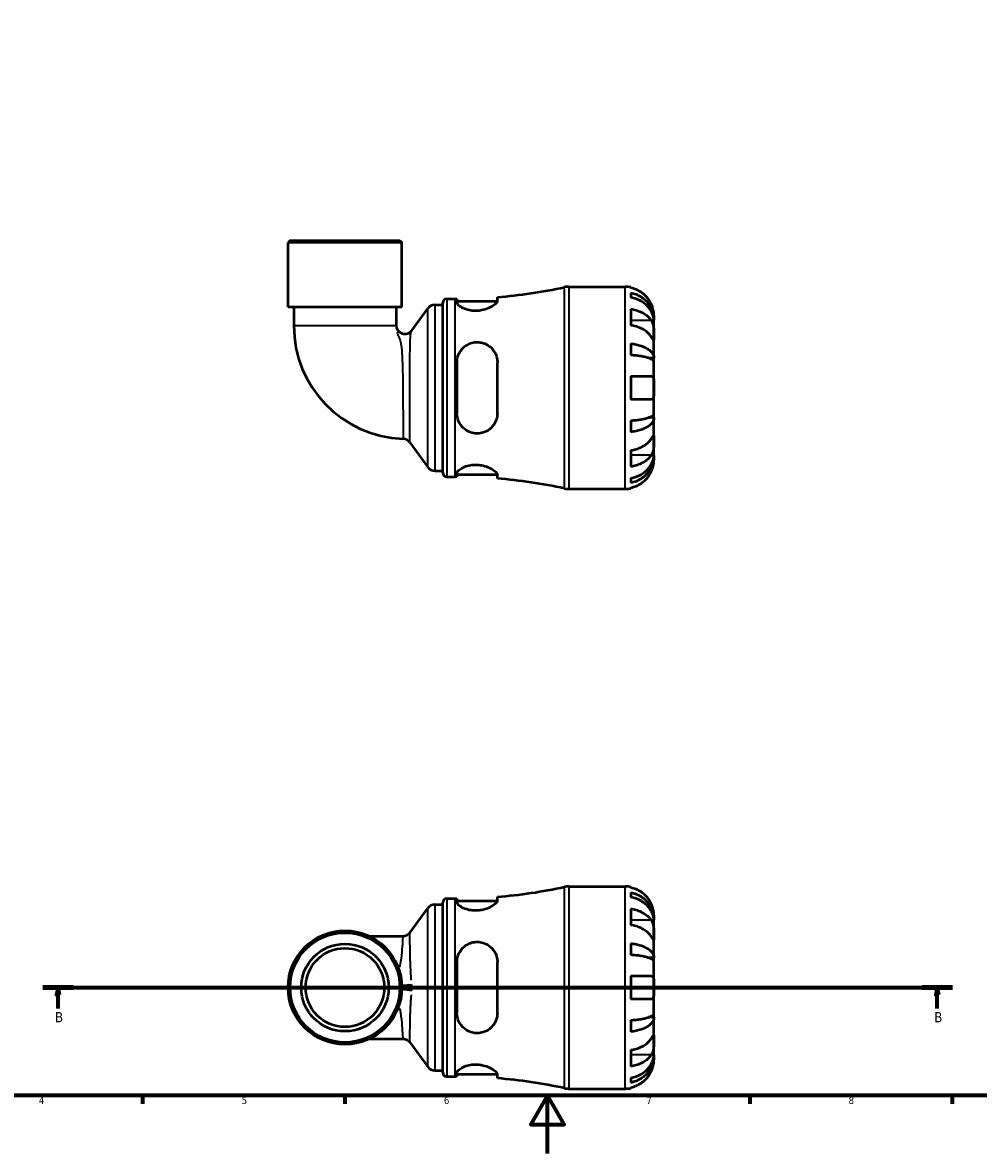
# Model space of a CAD drawing. Header units: millimetres. Extents: x 0 to 902, y 0 to 783.
# Tile 2 of 6: x 239 to 570, y 0 to 391. Entities that reach past the tile are written whole.
import ezdxf

# ---------------------------------------------------------------- set-up
doc = ezdxf.new("R2010")
doc.units = ezdxf.units.MM
doc.linetypes.add('CHAIN', pattern=[0.7087, 0.4724, -0.0591, 0.1181, -0.0591])
for name, color, linetype, lineweight in [('Border (ISO)', 7, 'Continuous', 70), ('Section Line (ISO)', 7, 'CHAIN', 70), ('Visible (ISO)', 7, 'Continuous', 50), ('Visible Narrow (ISO)', 7, 'Continuous', 35)]:
    doc.layers.add(name, color=color, linetype=linetype, lineweight=lineweight)
doc.styles.add('Label Text (ISO)', font='tahoma.ttf')
doc.styles.add('Note Text (ISO)', font='tahoma.ttf')

# ---------------------------------------------------------------- blocks, each defined once
blk = doc.blocks.new('Borders Default Border')
at = {"layer": 'Border (ISO)'}
for p, q in [((280.33, 20), (280.33, 17.1)), ((350.42, 20), (350.42, 17.1)), ((490.58, 20), (490.58, 17.1)), ((560.67, 20), (560.67, 17.1))]:
    blk.add_line(p, q, dxfattribs=at)
at = {"layer": 'Border (ISO)', "flags": 128}
for points in [[(20, 20), (20, 574), (821, 574), (821, 20), (20, 20)], [(420.5, 0), (420.5, 20), (414.73, 10), (426.27, 10), (420.5, 20)]]:
    blk.add_lwpolyline(points, dxfattribs=at)
at = {"layer": 'Border (ISO)', "color": 232, "true_color": 0xca0064, "char_height": 2.5, "attachment_point": 7, "style": 'Note Text (ISO)'}
for s, insert in [('4', (244.42, 17.1)), ('5', (314.64, 17.05)), ('6', (384.66, 17.05)), ('7', (454.77, 17.1)), ('8', (524.81, 17.04))]:
    blk.add_mtext(s, dxfattribs=dict(at, insert=insert))
blk = doc.blocks.new('2dTransSection0')
at = {"layer": 'Section Line (ISO)', "linetype": 'CHAIN'}
blk.add_line((245.84, 57.4), (560.72, 57.4), dxfattribs=at)
at = {"layer": 'Section Line (ISO)', "linetype": 'Continuous', "lineweight": 140}
for p, q in [((245.84, 57.4), (256.26, 57.4)), ((550.3, 57.4), (560.72, 57.4))]:
    blk.add_line(p, q, dxfattribs=at)
at = {"layer": 'Section Line (ISO)', "linetype": 'Continuous'}
for p, q in [((251.05, 57.4), (250.55, 54.9)), ((250.55, 54.9), (251.55, 54.9)), ((251.05, 54.9), (251.05, 57.4)), ((251.55, 54.9), (251.05, 57.4)), ((251.05, 50.18), (251.05, 54.9)), ((555.51, 57.4), (555.01, 54.9)), ((555.01, 54.9), (556.01, 54.9)), ((555.51, 54.9), (555.51, 57.4)), ((556.01, 54.9), (555.51, 57.4)), ((555.51, 50.18), (555.51, 54.9))]:
    blk.add_line(p, q, dxfattribs=at)
at = {"layer": 'Section Line (ISO)', "linetype": 'Continuous', "flags": 128}
for points in [[(251.55, 54.9), (251.05, 57.4), (250.55, 54.9), (251.55, 54.9)], [(556.01, 54.9), (555.51, 57.4), (555.01, 54.9), (556.01, 54.9)]]:
    blk.add_lwpolyline(points, dxfattribs=at)
at = {"layer": 'Section Line (ISO)'}
for points in [[(251.55, 54.9), (251.05, 57.4), (250.55, 54.9), (251.55, 54.9)], [(556.01, 54.9), (555.51, 57.4), (555.01, 54.9), (556.01, 54.9)]]:
    blk.add_solid(points, dxfattribs=at)
at = {"layer": 'Section Line (ISO)', "char_height": 3.5, "attachment_point": 7, "style": 'Label Text (ISO)'}
for insert in [(249.98, 45.4), (554.44, 45.4)]:
    blk.add_mtext('B', dxfattribs=dict(at, insert=insert))

msp = doc.modelspace()

# ---------------------------------------------------------------- linework, layer by layer
at = {"layer": 'Visible (ISO)'}
for p, q in [((331.422, 315.991), (330.722, 315.291)), ((370.101, 315.291), (330.722, 315.291)), ((330.722, 292.891), (330.722, 315.291)), ((331.422, 315.991), (369.401, 315.991)), ((369.401, 315.991), (370.101, 315.291)), ((370.101, 292.891), (370.101, 315.291)), ((427.927, 299.991), (447.412, 299.991)), ((449.412, 299.789), (449.412, 299.559)), ((449.412, 297.908), (449.412, 296.248)), ((381.55, 293.691), (384.292, 293.691)), ((384.292, 235.591), (384.292, 294.391)), ((385.692, 295.791), (388.612, 295.791)), ((389.192, 295.792), (389.192, 294.508)), ((389.192, 294.991), (403.177, 294.991)), ((403.192, 295.127), (403.192, 296.386)), ((370.101, 292.891), (330.722, 292.891)), ((332.691, 292.891), (332.691, 286.551)), ((368.132, 292.891), (368.132, 286.638)), ((373.55, 284.863), (379.131, 292.466)), ((449.412, 292.262), (449.412, 286.606)), ((457.412, 288.383), (457.412, 289.991)), ((457.412, 288.383), (457.387, 288.383)), ((457.412, 287.77), (457.412, 288.383)), ((457.412, 282.669), (457.412, 287.77)), ((457.412, 275.293), (457.412, 282.669)), ((449.412, 280.286), (449.412, 276.278)), ((457.412, 275.293), (455.503, 275.293)), ((457.412, 273.814), (457.412, 275.293)), ((389.192, 273.791), (389.192, 256.191)), ((403.192, 256.191), (403.192, 273.791)), ((457.412, 264.991), (457.412, 273.814)), ((449.412, 268.991), (449.412, 260.991)), ((457.412, 256.168), (457.412, 264.991)), ((457.412, 254.69), (455.503, 254.69)), ((457.412, 254.69), (457.412, 256.168)), ((457.412, 247.314), (457.412, 254.69)), ((449.412, 253.705), (449.412, 249.696)), ((457.412, 242.212), (457.412, 247.314)), ((372.85, 246.074), (379.131, 237.516)), ((449.412, 243.377), (449.412, 237.72)), ((457.412, 241.6), (457.387, 241.6)), ((457.412, 241.6), (457.412, 242.212)), ((457.412, 239.991), (457.412, 241.6)), ((381.55, 236.291), (384.292, 236.291)), ((389.192, 235.474), (389.192, 234.19)), ((389.192, 234.991), (403.177, 234.991)), ((403.192, 233.597), (403.192, 234.855)), ((385.692, 234.191), (388.612, 234.191)), ((449.412, 233.735), (449.412, 232.075)), ((427.927, 229.991), (447.412, 229.991)), ((449.412, 230.424), (449.412, 230.193)), ((427.927, 92.401), (447.412, 92.401)), ((449.412, 92.199), (449.412, 91.968)), ((449.412, 90.318), (449.412, 88.657)), ((384.292, 28.001), (384.292, 86.801)), ((385.692, 88.201), (388.612, 88.201)), ((389.192, 88.202), (389.192, 86.918)), ((389.192, 87.401), (403.177, 87.401)), ((403.192, 87.537), (403.192, 88.795)), ((372.871, 76.346), (379.131, 84.876)), ((381.55, 86.101), (384.292, 86.101)), ((449.412, 84.672), (449.412, 79.015)), ((457.412, 80.792), (457.412, 82.401)), ((457.412, 80.792), (457.387, 80.792)), ((457.412, 80.18), (457.412, 80.792)), ((457.412, 75.079), (457.412, 80.18)), ((370.452, 75.121), (358.994, 75.121)), ((457.412, 67.702), (457.412, 75.079)), ((449.412, 72.696), (449.412, 68.687)), ((457.412, 67.702), (455.503, 67.702)), ((457.412, 66.224), (457.412, 67.702)), ((389.192, 66.201), (389.192, 48.601)), ((403.192, 48.601), (403.192, 66.201)), ((457.412, 57.401), (457.412, 66.224)), ((449.412, 61.401), (449.412, 53.401)), ((457.412, 48.578), (457.412, 57.401)), ((457.412, 47.1), (455.503, 47.1)), ((457.412, 47.1), (457.412, 48.578)), ((457.412, 39.723), (457.412, 47.1)), ((449.412, 46.114), (449.412, 42.106)), ((358.994, 39.681), (370.452, 39.681)), ((457.412, 34.622), (457.412, 39.723)), ((372.871, 38.456), (379.131, 29.926)), ((449.412, 35.787), (449.412, 30.13)), ((457.412, 34.01), (457.387, 34.01)), ((457.412, 34.01), (457.412, 34.622)), ((457.412, 32.401), (457.412, 34.01)), ((381.55, 28.701), (384.292, 28.701)), ((389.192, 27.884), (389.192, 26.6)), ((389.192, 27.401), (403.177, 27.401)), ((385.692, 26.601), (388.612, 26.601)), ((403.192, 26.007), (403.192, 27.265)), ((449.412, 26.145), (449.412, 24.484)), ((427.927, 22.401), (447.412, 22.401)), ((449.412, 22.834), (449.412, 22.603))]:
    msp.add_line(p, q, dxfattribs=at)
for radius in [19.689, 18.989, 15.146, 13.631]:
    msp.add_circle((350.412, 57.401), radius, dxfattribs=at)
for centre, radius, start, end in [((388.612, 474.9), 179.109, 274.66922, 282.19548), ((427.927, 292.991), 7, 90, 102.19548), ((447.412, 289.991), 10, 78.46304, 90), ((381.55, 290.691), 3, 90, 143.72338), ((385.692, 294.391), 1.4, 90, 180), ((388.612, 474.9), 179.109, 270, 270.18554), ((371.972, 286.551), 39.28, 180, 267.91254), ((371.132, 286.638), 3, 180, 323.72338), ((370.432, 244.299), 3, 36.27662, 87.91254), ((381.55, 239.291), 3, 216.27662, 270), ((385.692, 235.591), 1.4, 180, 270), ((388.612, 55.083), 179.109, 89.81446, 90), ((388.612, 55.083), 179.109, 77.80452, 85.33078), ((427.927, 236.991), 7, 257.80452, 270), ((447.412, 239.991), 10, 270, 281.53696), ((388.612, 267.31), 179.109, 274.66922, 282.19548), ((427.927, 85.401), 7, 90, 102.19548), ((447.412, 82.401), 10, 78.46304, 90), ((385.692, 86.801), 1.4, 90, 180), ((388.612, 267.31), 179.109, 270, 270.18554), ((381.55, 83.101), 3, 90, 143.72338), ((381.55, 31.701), 3, 216.27662, 270), ((385.692, 28.001), 1.4, 180, 270), ((388.612, -152.508), 179.109, 89.81446, 90), ((388.612, -152.508), 179.109, 77.80452, 85.33078), ((427.927, 29.401), 7, 257.80452, 270), ((447.412, 32.401), 10, 270, 281.53696)]:
    msp.add_arc(centre, radius, start, end, dxfattribs=at)
for points, knots in [([(456.452, 293.991), (456.247, 294.43), (455.999, 294.874), (455.343, 295.861), (454.908, 296.385), (454.034, 297.262), (453.515, 297.697), (452.397, 298.448), (451.798, 298.763), (450.675, 299.23), (450.051, 299.427), (449.412, 299.559)], [4.90264375, 4.90264375, 4.90264375, 4.90264375, 5.04224508, 5.04224508, 5.22854914, 5.22854914, 5.41380406, 5.41380406, 5.59905898, 5.59905898, 5.77859995, 5.77859995, 5.77859995, 5.77859995]), ([(449.412, 297.908), (450.053, 297.781), (450.679, 297.59), (451.804, 297.138), (452.403, 296.833), (453.522, 296.108), (454.041, 295.688), (454.914, 294.841), (455.348, 294.336), (456.097, 293.249), (456.411, 292.667), (456.885, 291.557), (457.087, 290.927), (457.351, 289.641), (457.412, 288.984), (457.412, 288.383)], [0.1897184, 0.1897184, 0.1897184, 0.1897184, 0.3698032, 0.3698032, 0.5549844, 0.5549844, 0.7401655, 0.7401655, 0.9258164, 0.9258164, 1.1114673, 1.1114673, 1.2978252, 1.2978252, 1.484183, 1.484183, 1.484183, 1.484183]), ([(403.192, 295.127), (403.192, 295.016), (403.161, 294.896), (402.97, 294.49), (402.704, 294.177), (401.884, 293.48), (401.291, 293.093), (399.918, 292.423), (399.157, 292.135), (397.695, 291.775), (397.037, 291.67), (395.734, 291.586), (395.108, 291.6), (393.773, 291.743), (393.091, 291.892), (391.679, 292.339), (391.002, 292.662), (389.918, 293.353), (389.528, 293.721), (389.239, 294.215), (389.192, 294.367), (389.192, 294.508)], [-2.4429576, -2.4429576, -2.4429576, -2.4429576, -2.3238064, -2.3238064, -2.0673153, -2.0673153, -1.7720506, -1.7720506, -1.5008728, -1.5008728, -1.2976414, -1.2976414, -1.1077886, -1.1077886, -0.88123, -0.88123, -0.5885208, -0.5885208, -0.2801694, -0.2801694, -0.1315154, -0.1315154, -0.1315154, -0.1315154]), ([(457.412, 287.77), (457.412, 288.306), (457.351, 288.89), (457.087, 290.035), (456.885, 290.596), (456.411, 291.583), (456.097, 292.101), (455.348, 293.069), (454.914, 293.518), (454.041, 294.272), (453.522, 294.646), (452.403, 295.291), (451.804, 295.562), (450.679, 295.964), (450.053, 296.135), (449.412, 296.248)], [4.4593823, 4.4593823, 4.4593823, 4.4593823, 4.6457401, 4.6457401, 4.832098, 4.832098, 5.0177489, 5.0177489, 5.2033998, 5.2033998, 5.388581, 5.388581, 5.5737621, 5.5737621, 5.753847, 5.753847, 5.753847, 5.753847]), ([(457.412, 289.991), (457.412, 289.991), (457.412, 290.044), (457.408, 290.267), (457.401, 290.449), (457.359, 290.921), (457.324, 291.201), (457.211, 291.798), (457.14, 292.1), (456.99, 292.618), (456.924, 292.822), (456.783, 293.216), (456.709, 293.404), (456.574, 293.725), (456.514, 293.859), (456.452, 293.991)], [0, 0, 0, 0, 0.11274969, 0.11274969, 0.24046199, 0.24046199, 0.3630761, 0.3630761, 0.46982648, 0.46982648, 0.53680834, 0.53680834, 0.59738122, 0.59738122, 0.64072731, 0.64072731, 0.64072731, 0.64072731]), ([(449.412, 292.262), (450.051, 292.17), (450.675, 292.03), (451.798, 291.7), (452.397, 291.477), (453.515, 290.946), (454.034, 290.639), (454.908, 290.018), (455.343, 289.648), (455.999, 288.95), (456.247, 288.636), (456.452, 288.326)], [0.18972425, 0.18972425, 0.18972425, 0.18972425, 0.36926522, 0.36926522, 0.55452014, 0.55452014, 0.73977506, 0.73977506, 0.92607912, 0.92607912, 1.06568045, 1.06568045, 1.06568045, 1.06568045]), ([(456.452, 282.669), (456.247, 282.979), (455.999, 283.293), (455.343, 283.991), (454.908, 284.361), (454.034, 284.982), (453.515, 285.29), (452.397, 285.82), (451.798, 286.043), (450.675, 286.373), (450.051, 286.513), (449.412, 286.606)], [4.90264375, 4.90264375, 4.90264375, 4.90264375, 5.04224508, 5.04224508, 5.22854914, 5.22854914, 5.41380406, 5.41380406, 5.59905898, 5.59905898, 5.77859995, 5.77859995, 5.77859995, 5.77859995]), ([(456.452, 288.326), (456.51, 288.238), (456.566, 288.145), (456.728, 287.851), (456.825, 287.637), (457.001, 287.162), (457.077, 286.903), (457.229, 286.247), (457.289, 285.846), (457.379, 284.938), (457.397, 284.442), (457.414, 283.487), (457.412, 283.043), (457.412, 282.669)], [-0.64434498, -0.64434498, -0.64434498, -0.64434498, -0.60308586, -0.60308586, -0.52007987, -0.52007987, -0.43273909, -0.43273909, -0.31000661, -0.31000661, -0.15868997, -0.15868997, 0, 0, 0, 0]), ([(457.412, 282.669), (457.412, 282.46), (457.412, 282.274), (457.41, 281.947), (457.408, 281.81), (457.39, 281.569), (457.369, 281.498), (457.282, 281.496), (457.219, 281.558), (457.063, 281.761), (456.986, 281.871), (456.808, 282.133), (456.709, 282.282), (456.552, 282.519), (456.503, 282.593), (456.452, 282.669)], [0, 0, 0, 0, 0.08884908, 0.08884908, 0.18379648, 0.18379648, 0.31419699, 0.31419699, 0.43784665, 0.43784665, 0.52411276, 0.52411276, 0.60765264, 0.60765264, 0.6434969, 0.6434969, 0.6434969, 0.6434969]), ([(389.192, 273.791), (389.192, 274.172), (389.223, 274.55), (389.421, 275.764), (389.71, 276.567), (390.563, 278.042), (391.133, 278.709), (392.435, 279.751), (393.142, 280.145), (394.52, 280.619), (395.155, 280.744), (396.447, 280.816), (397.085, 280.763), (398.484, 280.453), (399.213, 280.152), (400.673, 279.251), (401.36, 278.602), (402.442, 277.081), (402.832, 276.205), (403.138, 274.785), (403.192, 274.291), (403.192, 273.791)], [-2.4263916, -2.4263916, -2.4263916, -2.4263916, -2.3068615, -2.3068615, -2.0374184, -2.0374184, -1.7611757, -1.7611757, -1.5125633, -1.5125633, -1.317313, -1.317313, -1.1234752, -1.1234752, -0.8791799, -0.8791799, -0.5783283, -0.5783283, -0.2730068, -0.2730068, -0.1161068, -0.1161068, -0.1161068, -0.1161068]), ([(449.412, 280.286), (450.053, 280.22), (450.679, 280.119), (451.804, 279.882), (452.403, 279.723), (453.522, 279.343), (454.041, 279.122), (454.914, 278.678), (455.348, 278.414), (456.097, 277.844), (456.411, 277.538), (456.885, 276.957), (457.087, 276.627), (457.351, 275.952), (457.412, 275.608), (457.412, 275.293)], [0.1897184, 0.1897184, 0.1897184, 0.1897184, 0.3698032, 0.3698032, 0.5549844, 0.5549844, 0.7401655, 0.7401655, 0.9258164, 0.9258164, 1.1114673, 1.1114673, 1.2978252, 1.2978252, 1.484183, 1.484183, 1.484183, 1.484183]), ([(457.412, 273.814), (457.412, 273.97), (457.351, 274.14), (457.087, 274.473), (456.885, 274.635), (456.411, 274.922), (456.097, 275.073), (455.348, 275.354), (454.914, 275.485), (454.041, 275.704), (453.522, 275.812), (452.403, 276), (451.804, 276.079), (450.679, 276.195), (450.053, 276.245), (449.412, 276.278)], [4.4593823, 4.4593823, 4.4593823, 4.4593823, 4.6457401, 4.6457401, 4.832098, 4.832098, 5.0177489, 5.0177489, 5.2033998, 5.2033998, 5.388581, 5.388581, 5.5737621, 5.5737621, 5.753847, 5.753847, 5.753847, 5.753847]), ([(449.412, 268.991), (450.051, 268.991), (450.675, 268.991), (451.798, 268.991), (452.397, 268.991), (453.515, 268.991), (454.034, 268.991), (454.908, 268.991), (455.343, 268.991), (455.999, 268.991), (456.247, 268.991), (456.452, 268.991)], [0.18972425, 0.18972425, 0.18972425, 0.18972425, 0.36926522, 0.36926522, 0.55452014, 0.55452014, 0.73977506, 0.73977506, 0.92607912, 0.92607912, 1.06568045, 1.06568045, 1.06568045, 1.06568045]), ([(456.452, 268.991), (456.521, 268.991), (456.586, 268.983), (456.747, 268.94), (456.836, 268.892), (457.002, 268.745), (457.076, 268.641), (457.228, 268.318), (457.289, 268.071), (457.379, 267.416), (457.397, 266.994), (457.414, 266.043), (457.412, 265.519), (457.412, 264.991)], [-0.64008532, -0.64008532, -0.64008532, -0.64008532, -0.59222185, -0.59222185, -0.51595037, -0.51595037, -0.43235608, -0.43235608, -0.30863031, -0.30863031, -0.15844955, -0.15844955, 0, 0, 0, 0]), ([(457.412, 264.991), (457.412, 264.654), (457.412, 264.317), (457.409, 263.632), (457.405, 263.288), (457.373, 262.523), (457.336, 262.135), (457.206, 261.614), (457.136, 261.444), (456.98, 261.213), (456.902, 261.138), (456.721, 261.031), (456.62, 261.001), (456.49, 260.992), (456.471, 260.991), (456.452, 260.991)], [-2.77804136, -2.77804136, -2.77804136, -2.77804136, -2.67672151, -2.67672151, -2.56558131, -2.56558131, -2.40960112, -2.40960112, -2.30519389, -2.30519389, -2.22617552, -2.22617552, -2.14450488, -2.14450488, -2.1308178, -2.1308178, -2.1308178, -2.1308178]), ([(456.452, 260.991), (456.247, 260.991), (455.999, 260.991), (455.343, 260.991), (454.908, 260.991), (454.034, 260.991), (453.515, 260.991), (452.397, 260.991), (451.798, 260.991), (450.675, 260.991), (450.051, 260.991), (449.412, 260.991)], [4.90264375, 4.90264375, 4.90264375, 4.90264375, 5.04224508, 5.04224508, 5.22854914, 5.22854914, 5.41380406, 5.41380406, 5.59905898, 5.59905898, 5.77859995, 5.77859995, 5.77859995, 5.77859995]), ([(403.192, 256.191), (403.192, 255.812), (403.161, 255.435), (402.97, 254.266), (402.704, 253.506), (401.884, 252.016), (401.291, 251.309), (399.918, 250.206), (399.157, 249.79), (397.695, 249.323), (397.037, 249.21), (395.734, 249.178), (395.108, 249.247), (393.773, 249.58), (393.091, 249.873), (391.679, 250.758), (391.002, 251.405), (389.918, 252.939), (389.528, 253.837), (389.239, 255.249), (389.192, 255.719), (389.192, 256.191)], [-2.4429576, -2.4429576, -2.4429576, -2.4429576, -2.3238064, -2.3238064, -2.0673153, -2.0673153, -1.7720506, -1.7720506, -1.5008728, -1.5008728, -1.2976414, -1.2976414, -1.1077886, -1.1077886, -0.88123, -0.88123, -0.5885208, -0.5885208, -0.2801694, -0.2801694, -0.1315154, -0.1315154, -0.1315154, -0.1315154]), ([(449.412, 253.705), (450.053, 253.738), (450.679, 253.787), (451.804, 253.904), (452.403, 253.983), (453.522, 254.17), (454.041, 254.279), (454.914, 254.498), (455.348, 254.629), (456.097, 254.91), (456.411, 255.06), (456.885, 255.347), (457.087, 255.51), (457.351, 255.843), (457.412, 256.013), (457.412, 256.168)], [0.1897184, 0.1897184, 0.1897184, 0.1897184, 0.3698032, 0.3698032, 0.5549844, 0.5549844, 0.7401655, 0.7401655, 0.9258164, 0.9258164, 1.1114673, 1.1114673, 1.2978252, 1.2978252, 1.484183, 1.484183, 1.484183, 1.484183]), ([(457.412, 254.69), (457.412, 254.375), (457.351, 254.03), (457.087, 253.356), (456.885, 253.026), (456.411, 252.444), (456.097, 252.139), (455.348, 251.569), (454.914, 251.304), (454.041, 250.86), (453.522, 250.64), (452.403, 250.26), (451.804, 250.1), (450.679, 249.863), (450.053, 249.763), (449.412, 249.696)], [4.4593823, 4.4593823, 4.4593823, 4.4593823, 4.6457401, 4.6457401, 4.832098, 4.832098, 5.0177489, 5.0177489, 5.2033998, 5.2033998, 5.388581, 5.388581, 5.5737621, 5.5737621, 5.753847, 5.753847, 5.753847, 5.753847]), ([(449.412, 243.377), (450.051, 243.47), (450.675, 243.609), (451.798, 243.939), (452.397, 244.162), (453.515, 244.693), (454.034, 245.001), (454.908, 245.621), (455.343, 245.992), (455.999, 246.689), (456.247, 247.004), (456.452, 247.314)], [0.18972425, 0.18972425, 0.18972425, 0.18972425, 0.36926522, 0.36926522, 0.55452014, 0.55452014, 0.73977506, 0.73977506, 0.92607912, 0.92607912, 1.06568045, 1.06568045, 1.06568045, 1.06568045]), ([(456.452, 247.314), (456.51, 247.402), (456.566, 247.486), (456.728, 247.729), (456.825, 247.875), (457.001, 248.133), (457.077, 248.241), (457.229, 248.435), (457.289, 248.491), (457.379, 248.478), (457.397, 248.376), (457.414, 247.984), (457.412, 247.688), (457.412, 247.314)], [-0.64434498, -0.64434498, -0.64434498, -0.64434498, -0.60308586, -0.60308586, -0.52007987, -0.52007987, -0.43273909, -0.43273909, -0.31000661, -0.31000661, -0.15868997, -0.15868997, 0, 0, 0, 0]), ([(457.412, 247.314), (457.412, 247.104), (457.412, 246.872), (457.41, 246.354), (457.408, 246.068), (457.39, 245.357), (457.369, 244.927), (457.282, 244.085), (457.219, 243.682), (457.063, 243.03), (456.986, 242.776), (456.808, 242.306), (456.709, 242.092), (456.552, 241.813), (456.503, 241.733), (456.452, 241.657)], [0, 0, 0, 0, 0.08884908, 0.08884908, 0.18379648, 0.18379648, 0.31419699, 0.31419699, 0.43784665, 0.43784665, 0.52411276, 0.52411276, 0.60765264, 0.60765264, 0.6434969, 0.6434969, 0.6434969, 0.6434969]), ([(449.412, 233.735), (450.053, 233.848), (450.679, 234.018), (451.804, 234.42), (452.403, 234.691), (453.522, 235.337), (454.041, 235.711), (454.914, 236.464), (455.348, 236.914), (456.097, 237.881), (456.411, 238.4), (456.885, 239.387), (457.087, 239.947), (457.351, 241.092), (457.412, 241.677), (457.412, 242.212)], [0.1897184, 0.1897184, 0.1897184, 0.1897184, 0.3698032, 0.3698032, 0.5549844, 0.5549844, 0.7401655, 0.7401655, 0.9258164, 0.9258164, 1.1114673, 1.1114673, 1.2978252, 1.2978252, 1.484183, 1.484183, 1.484183, 1.484183]), ([(456.452, 241.657), (456.247, 241.347), (455.999, 241.032), (455.343, 240.335), (454.908, 239.964), (454.034, 239.344), (453.515, 239.036), (452.397, 238.506), (451.798, 238.283), (450.675, 237.953), (450.051, 237.813), (449.412, 237.72)], [4.90264375, 4.90264375, 4.90264375, 4.90264375, 5.04224508, 5.04224508, 5.22854914, 5.22854914, 5.41380406, 5.41380406, 5.59905898, 5.59905898, 5.77859995, 5.77859995, 5.77859995, 5.77859995]), ([(457.412, 241.6), (457.412, 240.999), (457.351, 240.342), (457.087, 239.055), (456.885, 238.425), (456.411, 237.316), (456.097, 236.734), (455.348, 235.647), (454.914, 235.142), (454.041, 234.295), (453.522, 233.874), (452.403, 233.149), (451.804, 232.845), (450.679, 232.393), (450.053, 232.202), (449.412, 232.075)], [4.4593823, 4.4593823, 4.4593823, 4.4593823, 4.6457401, 4.6457401, 4.832098, 4.832098, 5.0177489, 5.0177489, 5.2033998, 5.2033998, 5.388581, 5.388581, 5.5737621, 5.5737621, 5.753847, 5.753847, 5.753847, 5.753847]), ([(456.452, 235.991), (456.521, 236.138), (456.586, 236.286), (456.747, 236.671), (456.836, 236.908), (457.002, 237.399), (457.076, 237.65), (457.228, 238.249), (457.289, 238.577), (457.379, 239.212), (457.397, 239.49), (457.414, 239.887), (457.412, 239.991), (457.412, 239.991)], [-0.64008532, -0.64008532, -0.64008532, -0.64008532, -0.59222185, -0.59222185, -0.51595037, -0.51595037, -0.43235608, -0.43235608, -0.30863031, -0.30863031, -0.15844955, -0.15844955, 0, 0, 0, 0]), ([(389.192, 235.474), (389.192, 235.588), (389.223, 235.708), (389.421, 236.121), (389.71, 236.435), (390.563, 237.07), (391.133, 237.39), (392.435, 237.907), (393.142, 238.111), (394.52, 238.338), (395.155, 238.387), (396.447, 238.369), (397.085, 238.303), (398.484, 238.04), (399.213, 237.818), (400.673, 237.229), (401.36, 236.844), (402.442, 236.071), (402.832, 235.682), (403.138, 235.164), (403.192, 235.001), (403.192, 234.855)], [-2.4263916, -2.4263916, -2.4263916, -2.4263916, -2.3068615, -2.3068615, -2.0374184, -2.0374184, -1.7611757, -1.7611757, -1.5125633, -1.5125633, -1.317313, -1.317313, -1.1234752, -1.1234752, -0.8791799, -0.8791799, -0.5783283, -0.5783283, -0.2730068, -0.2730068, -0.1161068, -0.1161068, -0.1161068, -0.1161068]), ([(449.412, 230.424), (450.051, 230.555), (450.675, 230.753), (451.798, 231.219), (452.397, 231.535), (453.515, 232.285), (454.034, 232.72), (454.908, 233.598), (455.343, 234.122), (455.999, 235.108), (456.247, 235.553), (456.452, 235.991)], [0.18972425, 0.18972425, 0.18972425, 0.18972425, 0.36926522, 0.36926522, 0.55452014, 0.55452014, 0.73977506, 0.73977506, 0.92607912, 0.92607912, 1.06568045, 1.06568045, 1.06568045, 1.06568045]), ([(456.452, 86.401), (456.247, 86.839), (455.999, 87.284), (455.343, 88.27), (454.908, 88.794), (454.034, 89.672), (453.515, 90.107), (452.397, 90.857), (451.798, 91.173), (450.675, 91.64), (450.051, 91.837), (449.412, 91.968)], [4.90264375, 4.90264375, 4.90264375, 4.90264375, 5.04224508, 5.04224508, 5.22854914, 5.22854914, 5.41380406, 5.41380406, 5.59905898, 5.59905898, 5.77859995, 5.77859995, 5.77859995, 5.77859995]), ([(449.412, 90.318), (450.053, 90.191), (450.679, 89.999), (451.804, 89.548), (452.403, 89.243), (453.522, 88.518), (454.041, 88.098), (454.914, 87.251), (455.348, 86.746), (456.097, 85.659), (456.411, 85.076), (456.885, 83.967), (457.087, 83.337), (457.351, 82.051), (457.412, 81.394), (457.412, 80.792)], [0.1897184, 0.1897184, 0.1897184, 0.1897184, 0.3698032, 0.3698032, 0.5549844, 0.5549844, 0.7401655, 0.7401655, 0.9258164, 0.9258164, 1.1114673, 1.1114673, 1.2978252, 1.2978252, 1.484183, 1.484183, 1.484183, 1.484183]), ([(403.192, 87.537), (403.192, 87.426), (403.161, 87.305), (402.97, 86.9), (402.704, 86.587), (401.884, 85.89), (401.291, 85.502), (399.918, 84.832), (399.157, 84.545), (397.695, 84.185), (397.037, 84.08), (395.734, 83.995), (395.108, 84.009), (393.773, 84.153), (393.091, 84.302), (391.679, 84.748), (391.002, 85.072), (389.918, 85.763), (389.528, 86.13), (389.239, 86.625), (389.192, 86.777), (389.192, 86.918)], [-2.4429576, -2.4429576, -2.4429576, -2.4429576, -2.3238064, -2.3238064, -2.0673153, -2.0673153, -1.7720506, -1.7720506, -1.5008728, -1.5008728, -1.2976414, -1.2976414, -1.1077886, -1.1077886, -0.88123, -0.88123, -0.5885208, -0.5885208, -0.2801694, -0.2801694, -0.1315154, -0.1315154, -0.1315154, -0.1315154]), ([(457.412, 80.18), (457.412, 80.715), (457.351, 81.3), (457.087, 82.445), (456.885, 83.005), (456.411, 83.993), (456.097, 84.511), (455.348, 85.478), (454.914, 85.928), (454.041, 86.682), (453.522, 87.056), (452.403, 87.701), (451.804, 87.972), (450.679, 88.374), (450.053, 88.544), (449.412, 88.657)], [4.4593823, 4.4593823, 4.4593823, 4.4593823, 4.6457401, 4.6457401, 4.832098, 4.832098, 5.0177489, 5.0177489, 5.2033998, 5.2033998, 5.388581, 5.388581, 5.5737621, 5.5737621, 5.753847, 5.753847, 5.753847, 5.753847]), ([(457.412, 82.401), (457.412, 82.401), (457.412, 82.444), (457.409, 82.621), (457.405, 82.763), (457.373, 83.211), (457.336, 83.555), (457.206, 84.231), (457.136, 84.523), (456.98, 85.062), (456.902, 85.3), (456.721, 85.786), (456.62, 86.034), (456.49, 86.319), (456.471, 86.36), (456.452, 86.401)], [-2.77804136, -2.77804136, -2.77804136, -2.77804136, -2.67672151, -2.67672151, -2.56558131, -2.56558131, -2.40960112, -2.40960112, -2.30519389, -2.30519389, -2.22617552, -2.22617552, -2.14450488, -2.14450488, -2.1308178, -2.1308178, -2.1308178, -2.1308178]), ([(449.412, 84.672), (450.051, 84.579), (450.675, 84.44), (451.798, 84.11), (452.397, 83.887), (453.515, 83.356), (454.034, 83.049), (454.908, 82.428), (455.343, 82.057), (455.999, 81.36), (456.247, 81.045), (456.452, 80.735)], [0.18972425, 0.18972425, 0.18972425, 0.18972425, 0.36926522, 0.36926522, 0.55452014, 0.55452014, 0.73977506, 0.73977506, 0.92607912, 0.92607912, 1.06568045, 1.06568045, 1.06568045, 1.06568045]), ([(456.452, 75.079), (456.247, 75.389), (455.999, 75.703), (455.343, 76.401), (454.908, 76.771), (454.034, 77.392), (453.515, 77.699), (452.397, 78.23), (451.798, 78.453), (450.675, 78.783), (450.051, 78.922), (449.412, 79.015)], [4.90264375, 4.90264375, 4.90264375, 4.90264375, 5.04224508, 5.04224508, 5.22854914, 5.22854914, 5.41380406, 5.41380406, 5.59905898, 5.59905898, 5.77859995, 5.77859995, 5.77859995, 5.77859995]), ([(456.452, 80.735), (456.51, 80.648), (456.566, 80.555), (456.728, 80.261), (456.825, 80.046), (457.001, 79.572), (457.077, 79.312), (457.229, 78.657), (457.289, 78.256), (457.379, 77.348), (457.397, 76.851), (457.414, 75.897), (457.412, 75.453), (457.412, 75.079)], [-0.64434498, -0.64434498, -0.64434498, -0.64434498, -0.60308586, -0.60308586, -0.52007987, -0.52007987, -0.43273909, -0.43273909, -0.31000661, -0.31000661, -0.15868997, -0.15868997, 0, 0, 0, 0]), ([(372.871, 76.346), (372.814, 76.269), (372.746, 76.184), (372.577, 76), (372.476, 75.9), (372.222, 75.693), (372.069, 75.586), (371.7, 75.385), (371.482, 75.292), (370.994, 75.16), (370.723, 75.121), (370.452, 75.121)], [1.5606225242, 1.5606225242, 1.5606225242, 1.5606225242, 1.5611370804, 1.5611370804, 1.5616516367, 1.5616516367, 1.5621661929, 1.5621661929, 1.5626807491, 1.5626807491, 1.5631953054, 1.5631953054, 1.5631953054, 1.5631953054]), ([(457.412, 75.079), (457.412, 74.869), (457.412, 74.684), (457.41, 74.357), (457.408, 74.22), (457.39, 73.979), (457.369, 73.908), (457.282, 73.906), (457.219, 73.968), (457.063, 74.171), (456.986, 74.28), (456.808, 74.542), (456.709, 74.691), (456.552, 74.928), (456.503, 75.002), (456.452, 75.079)], [0, 0, 0, 0, 0.08884908, 0.08884908, 0.18379648, 0.18379648, 0.31419699, 0.31419699, 0.43784665, 0.43784665, 0.52411276, 0.52411276, 0.60765264, 0.60765264, 0.6434969, 0.6434969, 0.6434969, 0.6434969]), ([(389.192, 66.201), (389.192, 66.581), (389.223, 66.96), (389.421, 68.173), (389.71, 68.976), (390.563, 70.451), (391.133, 71.119), (392.435, 72.16), (393.142, 72.554), (394.52, 73.029), (395.155, 73.154), (396.447, 73.226), (397.085, 73.173), (398.484, 72.863), (399.213, 72.562), (400.673, 71.661), (401.36, 71.012), (402.442, 69.491), (402.832, 68.614), (403.138, 67.195), (403.192, 66.701), (403.192, 66.201)], [-2.4263916, -2.4263916, -2.4263916, -2.4263916, -2.3068615, -2.3068615, -2.0374184, -2.0374184, -1.7611757, -1.7611757, -1.5125633, -1.5125633, -1.317313, -1.317313, -1.1234752, -1.1234752, -0.8791799, -0.8791799, -0.5783283, -0.5783283, -0.2730068, -0.2730068, -0.1161068, -0.1161068, -0.1161068, -0.1161068]), ([(449.412, 72.696), (450.053, 72.629), (450.679, 72.529), (451.804, 72.292), (452.403, 72.132), (453.522, 71.752), (454.041, 71.532), (454.914, 71.088), (455.348, 70.823), (456.097, 70.253), (456.411, 69.948), (456.885, 69.366), (457.087, 69.036), (457.351, 68.362), (457.412, 68.018), (457.412, 67.702)], [0.1897184, 0.1897184, 0.1897184, 0.1897184, 0.3698032, 0.3698032, 0.5549844, 0.5549844, 0.7401655, 0.7401655, 0.9258164, 0.9258164, 1.1114673, 1.1114673, 1.2978252, 1.2978252, 1.484183, 1.484183, 1.484183, 1.484183]), ([(457.412, 66.224), (457.412, 66.38), (457.351, 66.549), (457.087, 66.882), (456.885, 67.045), (456.411, 67.332), (456.097, 67.483), (455.348, 67.764), (454.914, 67.894), (454.041, 68.113), (453.522, 68.222), (452.403, 68.41), (451.804, 68.488), (450.679, 68.605), (450.053, 68.655), (449.412, 68.687)], [4.4593823, 4.4593823, 4.4593823, 4.4593823, 4.6457401, 4.6457401, 4.832098, 4.832098, 5.0177489, 5.0177489, 5.2033998, 5.2033998, 5.388581, 5.388581, 5.5737621, 5.5737621, 5.753847, 5.753847, 5.753847, 5.753847]), ([(449.412, 61.401), (450.051, 61.401), (450.675, 61.401), (451.798, 61.401), (452.397, 61.401), (453.515, 61.401), (454.034, 61.401), (454.908, 61.401), (455.343, 61.401), (455.999, 61.401), (456.247, 61.401), (456.452, 61.401)], [0.18972425, 0.18972425, 0.18972425, 0.18972425, 0.36926522, 0.36926522, 0.55452014, 0.55452014, 0.73977506, 0.73977506, 0.92607912, 0.92607912, 1.06568045, 1.06568045, 1.06568045, 1.06568045]), ([(456.452, 61.401), (456.545, 61.401), (456.632, 61.386), (456.788, 61.327), (456.856, 61.285), (456.996, 61.159), (457.063, 61.068), (457.221, 60.756), (457.288, 60.493), (457.38, 59.817), (457.398, 59.399), (457.414, 58.453), (457.412, 57.93), (457.412, 57.401)], [-0.64798358, -0.64798358, -0.64798358, -0.64798358, -0.58129223, -0.58129223, -0.51957432, -0.51957432, -0.44316993, -0.44316993, -0.3085364, -0.3085364, -0.15881239, -0.15881239, 0, 0, 0, 0]), ([(457.412, 57.401), (457.412, 57.025), (457.412, 56.651), (457.408, 55.882), (457.401, 55.494), (457.359, 54.805), (457.324, 54.507), (457.211, 54.037), (457.14, 53.859), (456.99, 53.638), (456.924, 53.57), (456.783, 53.472), (456.709, 53.44), (456.574, 53.408), (456.514, 53.401), (456.452, 53.401)], [0, 0, 0, 0, 0.11274969, 0.11274969, 0.24046199, 0.24046199, 0.3630761, 0.3630761, 0.46982648, 0.46982648, 0.53680834, 0.53680834, 0.59738122, 0.59738122, 0.64072731, 0.64072731, 0.64072731, 0.64072731]), ([(456.452, 53.401), (456.247, 53.401), (455.999, 53.401), (455.343, 53.401), (454.908, 53.401), (454.034, 53.401), (453.515, 53.401), (452.397, 53.401), (451.798, 53.401), (450.675, 53.401), (450.051, 53.401), (449.412, 53.401)], [4.90264375, 4.90264375, 4.90264375, 4.90264375, 5.04224508, 5.04224508, 5.22854914, 5.22854914, 5.41380406, 5.41380406, 5.59905898, 5.59905898, 5.77859995, 5.77859995, 5.77859995, 5.77859995]), ([(403.192, 48.601), (403.192, 48.221), (403.161, 47.845), (402.97, 46.676), (402.704, 45.916), (401.884, 44.426), (401.291, 43.719), (399.918, 42.616), (399.157, 42.2), (397.695, 41.733), (397.037, 41.62), (395.734, 41.588), (395.108, 41.657), (393.773, 41.99), (393.091, 42.283), (391.679, 43.168), (391.002, 43.815), (389.918, 45.349), (389.528, 46.247), (389.239, 47.659), (389.192, 48.128), (389.192, 48.601)], [-2.4429576, -2.4429576, -2.4429576, -2.4429576, -2.3238064, -2.3238064, -2.0673153, -2.0673153, -1.7720506, -1.7720506, -1.5008728, -1.5008728, -1.2976414, -1.2976414, -1.1077886, -1.1077886, -0.88123, -0.88123, -0.5885208, -0.5885208, -0.2801694, -0.2801694, -0.1315154, -0.1315154, -0.1315154, -0.1315154]), ([(449.412, 46.114), (450.053, 46.147), (450.679, 46.197), (451.804, 46.314), (452.403, 46.392), (453.522, 46.58), (454.041, 46.689), (454.914, 46.908), (455.348, 47.038), (456.097, 47.319), (456.411, 47.47), (456.885, 47.757), (457.087, 47.92), (457.351, 48.252), (457.412, 48.422), (457.412, 48.578)], [0.1897184, 0.1897184, 0.1897184, 0.1897184, 0.3698032, 0.3698032, 0.5549844, 0.5549844, 0.7401655, 0.7401655, 0.9258164, 0.9258164, 1.1114673, 1.1114673, 1.2978252, 1.2978252, 1.484183, 1.484183, 1.484183, 1.484183]), ([(457.412, 47.1), (457.412, 46.784), (457.351, 46.44), (457.087, 45.766), (456.885, 45.435), (456.411, 44.854), (456.097, 44.549), (455.348, 43.979), (454.914, 43.714), (454.041, 43.27), (453.522, 43.05), (452.403, 42.669), (451.804, 42.51), (450.679, 42.273), (450.053, 42.173), (449.412, 42.106)], [4.4593823, 4.4593823, 4.4593823, 4.4593823, 4.6457401, 4.6457401, 4.832098, 4.832098, 5.0177489, 5.0177489, 5.2033998, 5.2033998, 5.388581, 5.388581, 5.5737621, 5.5737621, 5.753847, 5.753847, 5.753847, 5.753847]), ([(370.452, 39.681), (370.723, 39.681), (370.994, 39.642), (371.482, 39.51), (371.7, 39.417), (372.069, 39.216), (372.222, 39.109), (372.476, 38.902), (372.577, 38.802), (372.746, 38.618), (372.814, 38.533), (372.871, 38.456)], [-1.563144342, -1.563144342, -1.563144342, -1.563144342, -1.5626297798, -1.5626297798, -1.5621152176, -1.5621152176, -1.5616006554, -1.5616006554, -1.5610860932, -1.5610860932, -1.5605715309, -1.5605715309, -1.5605715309, -1.5605715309]), ([(449.412, 35.787), (450.051, 35.879), (450.675, 36.019), (451.798, 36.349), (452.397, 36.572), (453.515, 37.103), (454.034, 37.41), (454.908, 38.031), (455.343, 38.401), (455.999, 39.099), (456.247, 39.413), (456.452, 39.723)], [0.18972425, 0.18972425, 0.18972425, 0.18972425, 0.36926522, 0.36926522, 0.55452014, 0.55452014, 0.73977506, 0.73977506, 0.92607912, 0.92607912, 1.06568045, 1.06568045, 1.06568045, 1.06568045]), ([(456.452, 39.723), (456.51, 39.811), (456.566, 39.896), (456.728, 40.139), (456.825, 40.285), (457.001, 40.543), (457.077, 40.651), (457.229, 40.844), (457.289, 40.9), (457.379, 40.887), (457.397, 40.786), (457.414, 40.393), (457.412, 40.097), (457.412, 39.723)], [-0.64434498, -0.64434498, -0.64434498, -0.64434498, -0.60308586, -0.60308586, -0.52007987, -0.52007987, -0.43273909, -0.43273909, -0.31000661, -0.31000661, -0.15868997, -0.15868997, 0, 0, 0, 0]), ([(457.412, 39.723), (457.412, 39.514), (457.412, 39.282), (457.41, 38.764), (457.408, 38.477), (457.39, 37.767), (457.369, 37.336), (457.282, 36.494), (457.219, 36.091), (457.063, 35.44), (456.986, 35.185), (456.808, 34.716), (456.709, 34.502), (456.552, 34.223), (456.503, 34.143), (456.452, 34.066)], [0, 0, 0, 0, 0.08884908, 0.08884908, 0.18379648, 0.18379648, 0.31419699, 0.31419699, 0.43784665, 0.43784665, 0.52411276, 0.52411276, 0.60765264, 0.60765264, 0.6434969, 0.6434969, 0.6434969, 0.6434969]), ([(449.412, 26.145), (450.053, 26.258), (450.679, 26.428), (451.804, 26.83), (452.403, 27.101), (453.522, 27.746), (454.041, 28.12), (454.914, 28.874), (455.348, 29.324), (456.097, 30.291), (456.411, 30.809), (456.885, 31.797), (457.087, 32.357), (457.351, 33.502), (457.412, 34.087), (457.412, 34.622)], [0.1897184, 0.1897184, 0.1897184, 0.1897184, 0.3698032, 0.3698032, 0.5549844, 0.5549844, 0.7401655, 0.7401655, 0.9258164, 0.9258164, 1.1114673, 1.1114673, 1.2978252, 1.2978252, 1.484183, 1.484183, 1.484183, 1.484183]), ([(456.452, 34.066), (456.247, 33.756), (455.999, 33.442), (455.343, 32.744), (454.908, 32.374), (454.034, 31.753), (453.515, 31.446), (452.397, 30.915), (451.798, 30.692), (450.675, 30.362), (450.051, 30.223), (449.412, 30.13)], [4.90264375, 4.90264375, 4.90264375, 4.90264375, 5.04224508, 5.04224508, 5.22854914, 5.22854914, 5.41380406, 5.41380406, 5.59905898, 5.59905898, 5.77859995, 5.77859995, 5.77859995, 5.77859995]), ([(457.412, 34.01), (457.412, 33.408), (457.351, 32.751), (457.087, 31.465), (456.885, 30.835), (456.411, 29.726), (456.097, 29.143), (455.348, 28.056), (454.914, 27.551), (454.041, 26.704), (453.522, 26.284), (452.403, 25.559), (451.804, 25.254), (450.679, 24.803), (450.053, 24.611), (449.412, 24.484)], [4.4593823, 4.4593823, 4.4593823, 4.4593823, 4.6457401, 4.6457401, 4.832098, 4.832098, 5.0177489, 5.0177489, 5.2033998, 5.2033998, 5.388581, 5.388581, 5.5737621, 5.5737621, 5.753847, 5.753847, 5.753847, 5.753847]), ([(456.452, 28.401), (456.521, 28.548), (456.586, 28.695), (456.747, 29.081), (456.836, 29.318), (457.002, 29.809), (457.076, 30.06), (457.228, 30.658), (457.289, 30.987), (457.379, 31.622), (457.397, 31.9), (457.414, 32.296), (457.412, 32.401), (457.412, 32.401)], [-0.64008532, -0.64008532, -0.64008532, -0.64008532, -0.59222185, -0.59222185, -0.51595037, -0.51595037, -0.43235608, -0.43235608, -0.30863031, -0.30863031, -0.15844955, -0.15844955, 0, 0, 0, 0]), ([(389.192, 27.884), (389.192, 27.997), (389.223, 28.118), (389.421, 28.531), (389.71, 28.845), (390.563, 29.479), (391.133, 29.799), (392.435, 30.317), (393.142, 30.521), (394.52, 30.747), (395.155, 30.797), (396.447, 30.779), (397.085, 30.713), (398.484, 30.45), (399.213, 30.228), (400.673, 29.639), (401.36, 29.254), (402.442, 28.48), (402.832, 28.092), (403.138, 27.574), (403.192, 27.411), (403.192, 27.265)], [-2.4263916, -2.4263916, -2.4263916, -2.4263916, -2.3068615, -2.3068615, -2.0374184, -2.0374184, -1.7611757, -1.7611757, -1.5125633, -1.5125633, -1.317313, -1.317313, -1.1234752, -1.1234752, -0.8791799, -0.8791799, -0.5783283, -0.5783283, -0.2730068, -0.2730068, -0.1161068, -0.1161068, -0.1161068, -0.1161068]), ([(449.412, 22.834), (450.051, 22.965), (450.675, 23.162), (451.798, 23.629), (452.397, 23.944), (453.515, 24.695), (454.034, 25.13), (454.908, 26.007), (455.343, 26.531), (455.999, 27.518), (456.247, 27.963), (456.452, 28.401)], [0.18972425, 0.18972425, 0.18972425, 0.18972425, 0.36926522, 0.36926522, 0.55452014, 0.55452014, 0.73977506, 0.73977506, 0.92607912, 0.92607912, 1.06568045, 1.06568045, 1.06568045, 1.06568045])]:
    msp.add_open_spline(points, degree=3, knots=knots, dxfattribs=at)
at = {"layer": 'Visible Narrow (ISO)'}
for p, q in [((426.448, 230.578), (426.448, 299.404)), ((427.927, 299.56), (427.927, 230.422)), ((447.412, 230.422), (447.412, 299.56)), ((385.692, 295.412), (385.692, 234.57)), ((388.612, 234.57), (388.612, 295.412)), ((379.131, 237.854), (379.131, 292.128)), ((381.55, 293.338), (381.55, 236.645)), ((332.901, 286.551), (367.728, 286.551)), ((456.1, 288.326), (449.764, 288.326)), ((456.1, 241.657), (449.764, 241.657)), ((426.448, 22.988), (426.448, 91.814)), ((427.927, 91.97), (427.927, 22.832)), ((447.412, 22.832), (447.412, 91.97)), ((385.692, 87.822), (385.692, 26.98)), ((388.612, 26.98), (388.612, 87.822)), ((379.131, 30.264), (379.131, 84.538)), ((381.55, 85.748), (381.55, 29.054)), ((456.1, 80.735), (449.764, 80.735)), ((456.1, 34.066), (449.764, 34.066))]:
    msp.add_line(p, q, dxfattribs=at)
for centre, major_axis, ratio, start_param, end_param in [((371.095, 286.551), (2.756, -1.186), 0.9886779, 3.6772047, 5.9295308), ((371.095, 58.642), (2.995, 0.18), 0.1378354, 4.4243816, 5.5799775), ((371.095, 56.16), (-2.995, 0.18), 0.1378354, 3.8448005, 5.0003963)]:
    msp.add_ellipse(centre, major_axis=major_axis, ratio=ratio, start_param=start_param, end_param=end_param, dxfattribs=at)
for points in [[(368.132, 286.637), (368.131, 286.635), (368.121, 286.609), (368.103, 286.56)], [(373.517, 284.787), (373.538, 284.835), (373.549, 284.86), (373.55, 284.862)]]:
    msp.add_open_spline(points, degree=3, dxfattribs=at)
for points, knots in [([(368.419, 284.242), (368.523, 283.927), (368.637, 283.638), (368.863, 283.082), (368.975, 282.817), (369.232, 282.171), (369.366, 281.8), (369.574, 281.102), (369.655, 280.778), (369.835, 279.914), (369.919, 279.356), (370.076, 277.983), (370.14, 277.14), (370.256, 275.056), (370.301, 273.773), (370.379, 270.729), (370.408, 268.93), (370.458, 264.793), (370.476, 262.438), (370.503, 257.988), (370.512, 255.894), (370.526, 252.269), (370.531, 250.739), (370.538, 248.552), (370.539, 247.839), (370.54, 247.51)], [-2.9276899, -2.9276899, -2.9276899, -2.9276899, -2.8584193, -2.8584193, -2.7848563, -2.7848563, -2.6733822, -2.6733822, -2.5790143, -2.5790143, -2.4310618, -2.4310618, -2.2387236, -2.2387236, -1.9886839, -1.9886839, -1.6784981, -1.6784981, -1.2883554, -1.2883554, -0.90028, -0.90028, -0.5129064, -0.5129064, -0.1540649, -0.1540649, -0.1540649, -0.1540649]), ([(372.85, 246.301), (372.85, 246.654), (372.851, 247.416), (372.852, 249.753), (372.853, 251.389), (372.857, 255.262), (372.859, 257.5), (372.865, 262.255), (372.869, 264.772), (372.881, 269.19), (372.887, 271.111), (372.905, 274.355), (372.914, 275.721), (372.939, 277.925), (372.952, 278.813), (372.984, 280.235), (373.001, 280.803), (373.036, 281.649), (373.052, 281.956), (373.092, 282.582), (373.118, 282.89), (373.169, 283.354), (373.191, 283.525), (373.241, 283.835), (373.268, 283.974), (373.297, 284.103)], [0.1540649, 0.1540649, 0.1540649, 0.1540649, 0.5129064, 0.5129064, 0.90028, 0.90028, 1.2883554, 1.2883554, 1.6784981, 1.6784981, 1.9886839, 1.9886839, 2.2387236, 2.2387236, 2.4310618, 2.4310618, 2.5790143, 2.5790143, 2.6733822, 2.6733822, 2.7848563, 2.7848563, 2.8584193, 2.8584193, 2.9276899, 2.9276899, 2.9276899, 2.9276899]), ([(370.441, 75.087), (370.429, 75.019), (370.415, 74.849), (370.361, 74.012), (370.312, 73.012), (370.141, 70.478), (370.033, 69.031), (369.717, 66.659), (369.593, 65.876), (369.398, 64.908), (369.365, 64.749), (369.33, 64.589)], [1.624028, 1.624028, 1.624028, 1.624028, 1.8113267, 1.8113267, 2.1984975, 2.1984975, 2.5350052, 2.5350052, 2.6890269, 2.6890269, 2.7190157, 2.7190157, 2.7190157, 2.7190157]), ([(373.405, 59.963), (373.398, 60.046), (373.391, 60.129), (373.356, 60.586), (373.328, 60.957), (373.228, 62.386), (373.171, 63.426), (373.109, 64.829), (373.094, 65.22), (373.048, 66.472), (373.024, 67.308), (372.962, 69.843), (372.939, 71.388), (372.902, 74.095), (372.891, 75.162), (372.88, 76.036), (372.876, 76.213), (372.874, 76.294)], [-3.005721, -3.005721, -3.005721, -3.005721, -2.9922787, -2.9922787, -2.9316558, -2.9316558, -2.7575145, -2.7575145, -2.6890269, -2.6890269, -2.5350052, -2.5350052, -2.1984975, -2.1984975, -1.8113267, -1.8113267, -1.6366803, -1.6366803, -1.6366803, -1.6366803]), ([(372.874, 38.507), (372.874, 38.526), (372.875, 38.551), (372.881, 38.808), (372.887, 39.34), (372.905, 40.802), (372.914, 41.634), (372.939, 43.377), (372.952, 44.225), (372.984, 45.854), (373.001, 46.605), (373.036, 47.892), (373.052, 48.407), (373.092, 49.557), (373.118, 50.195), (373.169, 51.276), (373.191, 51.71), (373.245, 52.63), (373.276, 53.116), (373.337, 53.97), (373.365, 54.337), (373.397, 54.75), (373.401, 54.794), (373.404, 54.839)], [1.636632, 1.636632, 1.636632, 1.636632, 1.6784981, 1.6784981, 1.9886839, 1.9886839, 2.2387236, 2.2387236, 2.4310618, 2.4310618, 2.5790143, 2.5790143, 2.6733822, 2.6733822, 2.7848563, 2.7848563, 2.8584193, 2.8584193, 2.9388316, 2.9388316, 2.9985668, 2.9985668, 3.0057198, 3.0057198, 3.0057198, 3.0057198]), ([(373.52, 56.375), (373.54, 56.708), (373.55, 57.045), (373.551, 57.731), (373.541, 58.08), (373.52, 58.427)], [-2.8274334, -2.8274334, -2.8274334, -2.8274334, -0.0550568, -0.0550568, 2.8274334, 2.8274334, 2.8274334, 2.8274334]), ([(369.33, 50.214), (369.383, 49.97), (369.432, 49.73), (369.574, 48.998), (369.655, 48.516), (369.835, 47.311), (369.919, 46.608), (370.076, 45.083), (370.14, 44.289), (370.256, 42.658), (370.301, 41.878), (370.379, 40.509), (370.408, 40.011), (370.434, 39.762), (370.438, 39.734), (370.441, 39.714)], [-2.7189845, -2.7189845, -2.7189845, -2.7189845, -2.6733822, -2.6733822, -2.5790143, -2.5790143, -2.4310618, -2.4310618, -2.2387236, -2.2387236, -1.9886839, -1.9886839, -1.6784981, -1.6784981, -1.623978, -1.623978, -1.623978, -1.623978])]:
    msp.add_open_spline(points, degree=3, knots=knots, dxfattribs=at)

# ---------------------------------------------------------------- block references
msp.add_blockref('Borders Default Border', (0, 0))
at = {"layer": 'Section Line (ISO)'}
msp.add_blockref('2dTransSection0', (0, 0), dxfattribs=at)

doc.saveas('drawing.dxf')
